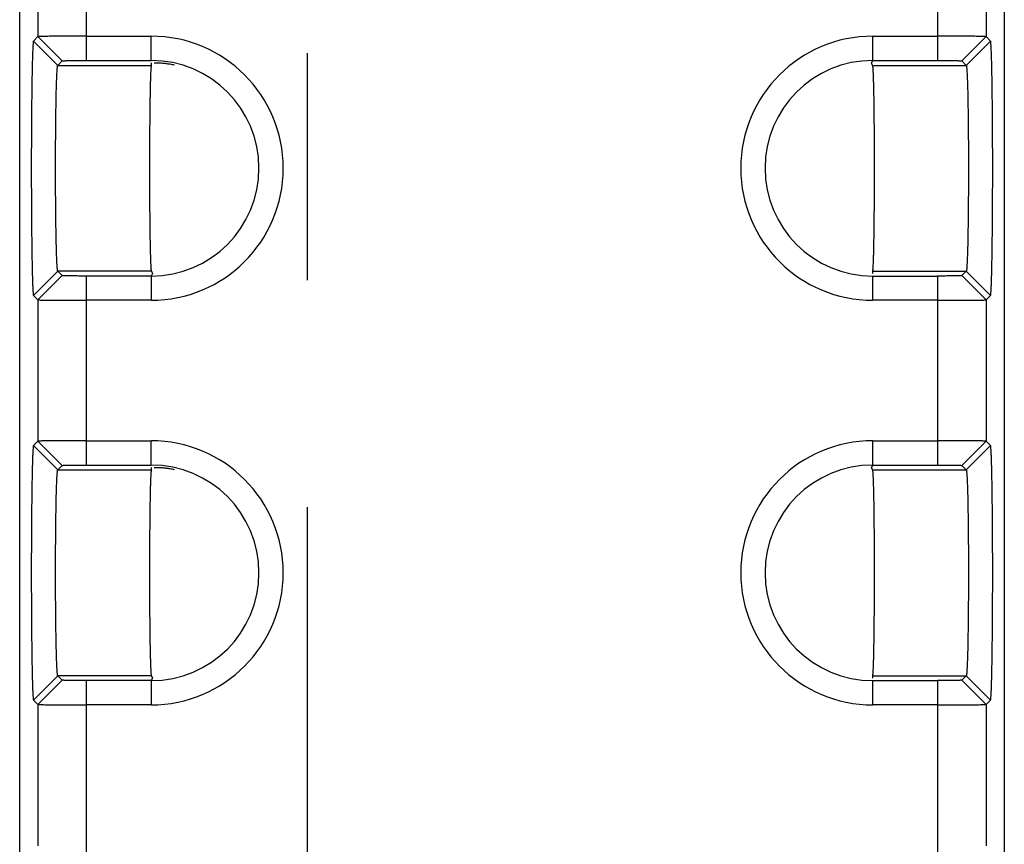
# Model space of a CAD drawing. Header units: inches. Extents: x 0 to 34, y 0 to 22.
# Tile 31 of 71: x 11.266 to 11.874, y 16.516 to 17.026. Entities that reach past the tile are written whole.
import ezdxf

# ---------------------------------------------------------------- set-up
doc = ezdxf.new("R2010")
doc.units = ezdxf.units.IN
doc.header["$LTSCALE"] = 1.87
doc.header["$MEASUREMENT"] = 0
doc.linetypes.add('CENTER', pattern=[0.6, 0.375, -0.075, 0.075, -0.075])
doc.layers.get('0').update_dxf_attribs({"linetype": 'CONTINUOUS'})
doc.layers.add('DEFAULT_1', color=7, linetype='CENTER')
doc.layers.add('DIMENSIONS', color=7, linetype='CONTINUOUS')
doc.styles.get("Standard").update_dxf_attribs({"font": 'txt', "width": 0.8})
doc.dimstyles.new('DIMSTYLE_1', dxfattribs={"dimtxt": 0.125, "dimasz": 0.18, "dimexe": 0.125, "dimexo": 0.0625, "dimgap": 0.09, "dimtad": 0, "dimtih": 1, "dimtoh": 1, "dimzin": 4, "dimdsep": 46, "dimtxsty": 'STANDARD', "dimblk": '_FILLED', "dimblk1": '_FILLED', "dimblk2": '_FILLED', "dimcen": 0.09, "dimadec": 0, "dimazin": 0, "dimtp": 0.01, "dimtm": 0.01, "dimtfac": 1, "dimtofl": 0, "dimtmove": 0, "dimatfit": 3, "dimldrblk": '_FILLED', "dimfxl": 1, "dimtolj": 1, "dimtzin": 4, "dimarcsym": 0})

# ---------------------------------------------------------------- blocks, each defined once
blk = doc.blocks.new('*D41')
at = {"layer": 'DIMENSIONS', "color": 2, "linetype": 'CONTINUOUS'}
blk.add_line((11.63088, 17.84663), (22.59482, 17.84663), dxfattribs=at)
at = {"layer": 'DIMENSIONS', "color": 2, "linetype": 'CONTINUOUS', "insert": (22.65732, 17.90913), "char_height": 0.125, "width": 1.125, "attachment_point": 1, "line_spacing_factor": 0.9}
blk.add_mtext('3.08{\\Ftxt.shx;\\W1.000000;\\H0.125000; }[78.3]', dxfattribs=at)
blk = doc.blocks.new('_FILLED')
at = {"color": 0, "linetype": 'BYBLOCK'}
blk.add_solid([(0, 0), (-1, 0.1736), (-1, -0.1736)], dxfattribs=at)

msp = doc.modelspace()

# ---------------------------------------------------------------- linework, layer by layer
at = {"color": 7, "linetype": 'CONTINUOUS'}
for p, q in [((11.26559, 14.8415), (11.26559, 18.15169)), ((11.87411, 18.15169), (11.87411, 14.8415)), ((11.30687, 17.0007), (11.30687, 17.11749)), ((11.83283, 17.11749), (11.83283, 17.0007)), ((11.27688, 17.10274), (11.27688, 17.01544)), ((11.86283, 17.10274), (11.86283, 17.01544)), ((11.27412, 17.01269), (11.27688, 17.01544)), ((11.27688, 17.01544), (11.29188, 17.00044)), ((11.30687, 17.0157), (11.34685, 17.0157)), ((11.34685, 17.0007), (11.34685, 17.0157)), ((11.79285, 17.0007), (11.79285, 17.0157)), ((11.79285, 17.0157), (11.83283, 17.0157)), ((11.84783, 17.00044), (11.86283, 17.01544)), ((11.86283, 17.01544), (11.86559, 17.01269)), ((11.28912, 16.99768), (11.27412, 17.01269)), ((11.85058, 16.99768), (11.86559, 17.01269)), ((11.28912, 16.99768), (11.29188, 17.00044)), ((11.28912, 16.99768), (11.34685, 16.99768)), ((11.30687, 17.0007), (11.34685, 17.0007)), ((11.34685, 16.99914), (11.34685, 16.99768)), ((11.79194, 16.99917), (11.79285, 17.0007)), ((11.79259, 16.99768), (11.79194, 16.99917)), ((11.79259, 16.99768), (11.85058, 16.99768)), ((11.79285, 17.0007), (11.83283, 17.0007)), ((11.84783, 17.00044), (11.85058, 16.99768)), ((11.28912, 16.8705), (11.27412, 16.8555)), ((11.28912, 16.8705), (11.29188, 16.86774)), ((11.34712, 16.8705), (11.28912, 16.8705)), ((11.34777, 16.86902), (11.34685, 16.86749)), ((11.34712, 16.8705), (11.34777, 16.86902)), ((11.79285, 16.86904), (11.79285, 16.8705)), ((11.79285, 16.8705), (11.85059, 16.8705)), ((11.85059, 16.8705), (11.84783, 16.86774)), ((11.85058, 16.8705), (11.86559, 16.8555)), ((11.29188, 16.86774), (11.27688, 16.85274)), ((11.30687, 16.7507), (11.30687, 16.86749)), ((11.34685, 16.86749), (11.30687, 16.86749)), ((11.34685, 16.86749), (11.34685, 16.85248)), ((11.79285, 16.85248), (11.79285, 16.86749)), ((11.79285, 16.86749), (11.83283, 16.86749)), ((11.83283, 16.86749), (11.83283, 16.7507)), ((11.84783, 16.86774), (11.86283, 16.85274)), ((11.27688, 16.85274), (11.27412, 16.8555)), ((11.27688, 16.85274), (11.27688, 16.76544)), ((11.34685, 16.85248), (11.30687, 16.85248)), ((11.83283, 16.85248), (11.79285, 16.85248)), ((11.86559, 16.8555), (11.86283, 16.85274)), ((11.86283, 16.85274), (11.86283, 16.76544)), ((11.27412, 16.76269), (11.27688, 16.76544)), ((11.27688, 16.76544), (11.29188, 16.75044)), ((11.30687, 16.7657), (11.34685, 16.7657)), ((11.34685, 16.7507), (11.34685, 16.7657)), ((11.79285, 16.7507), (11.79285, 16.7657)), ((11.79285, 16.7657), (11.83283, 16.7657)), ((11.84783, 16.75044), (11.86283, 16.76544)), ((11.86283, 16.76544), (11.86559, 16.76269)), ((11.28912, 16.74768), (11.27412, 16.76269)), ((11.85058, 16.74768), (11.86559, 16.76269)), ((11.28912, 16.74768), (11.29188, 16.75044)), ((11.28912, 16.74768), (11.34685, 16.74768)), ((11.30687, 16.7507), (11.34685, 16.7507)), ((11.34685, 16.74914), (11.34685, 16.74768)), ((11.79194, 16.74917), (11.79285, 16.7507)), ((11.79259, 16.74768), (11.79194, 16.74917)), ((11.79259, 16.74768), (11.85058, 16.74768)), ((11.79285, 16.7507), (11.83283, 16.7507)), ((11.84783, 16.75044), (11.85058, 16.74768)), ((11.28912, 16.6205), (11.27412, 16.6055)), ((11.28912, 16.6205), (11.29188, 16.61774)), ((11.34712, 16.6205), (11.28912, 16.6205)), ((11.34777, 16.61902), (11.34685, 16.61749)), ((11.34712, 16.6205), (11.34777, 16.61902)), ((11.79285, 16.61904), (11.79285, 16.6205)), ((11.79285, 16.6205), (11.85059, 16.6205)), ((11.85059, 16.6205), (11.84783, 16.61774)), ((11.85058, 16.6205), (11.86559, 16.6055)), ((11.29188, 16.61774), (11.27688, 16.60274)), ((11.30687, 16.5007), (11.30687, 16.61749)), ((11.34685, 16.61749), (11.30687, 16.61749)), ((11.34685, 16.61749), (11.34685, 16.60248)), ((11.79285, 16.60248), (11.79285, 16.61749)), ((11.79285, 16.61749), (11.83283, 16.61749)), ((11.83283, 16.61749), (11.83283, 16.5007)), ((11.84783, 16.61774), (11.86283, 16.60274)), ((11.27688, 16.60274), (11.27412, 16.6055)), ((11.27688, 16.60274), (11.27688, 16.51544)), ((11.34685, 16.60248), (11.30687, 16.60248)), ((11.83283, 16.60248), (11.79285, 16.60248)), ((11.86559, 16.6055), (11.86283, 16.60274)), ((11.86283, 16.60274), (11.86283, 16.51544))]:
    msp.add_line(p, q, dxfattribs=at)
for centre, radius, start, end in [((11.34685, 16.93409), 0.08161, 270, 90), ((11.79285, 16.93409), 0.08161, 90, 269.99999), ((11.34685, 16.93409), 0.06661, 270, 90), ((11.79285, 16.93409), 0.06661, 90, 270), ((11.34685, 16.68409), 0.08161, 270, 90), ((11.79285, 16.68409), 0.08161, 90, 269.99999), ((11.34685, 16.68409), 0.06661, 270, 90), ((11.79285, 16.68409), 0.06661, 90, 270)]:
    msp.add_arc(centre, radius, start, end, dxfattribs=at)
for points, knots in [([(11.30687, 17.0157), (11.30495, 17.0157), (11.30117, 17.0157), (11.29567, 17.01568), (11.29058, 17.01566), (11.28669, 17.01563), (11.28394, 17.01561), (11.28219, 17.01559), (11.28067, 17.01557), (11.2794, 17.01555), (11.27838, 17.01552), (11.2777, 17.0155), (11.2773, 17.01548), (11.27709, 17.01547), (11.27696, 17.01546), (11.27689, 17.01545), (11.27688, 17.01544)], [0, 0, 0, 0, 0.191961, 0.378185, 0.550246, 0.701023, 0.766827, 0.825423, 0.876198, 0.918669, 0.95255, 0.97757, 0.986675, 0.993466, 0.997913, 1, 1, 1, 1]), ([(11.86283, 17.01544), (11.86281, 17.01545), (11.86274, 17.01546), (11.86261, 17.01547), (11.86241, 17.01548), (11.862, 17.0155), (11.86132, 17.01552), (11.86031, 17.01555), (11.85904, 17.01557), (11.85752, 17.01559), (11.85577, 17.01561), (11.85301, 17.01563), (11.84913, 17.01566), (11.84404, 17.01568), (11.83853, 17.0157), (11.83475, 17.0157), (11.83283, 17.0157)], [0, 0, 0, 0, 0.002087, 0.006534, 0.013324, 0.022429, 0.047449, 0.081328, 0.123799, 0.174574, 0.233169, 0.298973, 0.44975, 0.621813, 0.808039, 1, 1, 1, 1]), ([(11.27412, 17.01268), (11.27408, 17.01264), (11.27404, 17.01246), (11.27397, 17.01212), (11.27391, 17.01159), (11.27385, 17.01088), (11.27378, 17.00999), (11.27369, 17.00845), (11.27359, 17.00609), (11.27347, 17.00275), (11.27336, 16.99876), (11.27325, 16.99417), (11.27316, 16.98901), (11.27307, 16.98334), (11.27296, 16.97489), (11.27286, 16.96348), (11.27279, 16.94907), (11.27276, 16.93409), (11.27279, 16.91912), (11.27286, 16.9047), (11.27296, 16.89329), (11.27307, 16.88485), (11.27316, 16.87917), (11.27325, 16.87401), (11.27336, 16.86942), (11.27347, 16.86544), (11.27359, 16.8621), (11.27369, 16.85974), (11.27378, 16.8582), (11.27385, 16.8573), (11.27391, 16.8566), (11.27397, 16.85606), (11.27404, 16.85572), (11.27408, 16.85554), (11.27412, 16.8555)], [0, 0, 0, 0, 0.001096, 0.00333, 0.00672, 0.011259, 0.01694, 0.02375, 0.040712, 0.062026, 0.087461, 0.116758, 0.149655, 0.185873, 0.22505, 0.310741, 0.403564, 0.499999, 0.596433, 0.689256, 0.774948, 0.814124, 0.850342, 0.883239, 0.912535, 0.93797, 0.959284, 0.976247, 0.983058, 0.988739, 0.993279, 0.996669, 0.998904, 1, 1, 1, 1]), ([(11.86559, 16.8555), (11.86563, 16.85554), (11.86567, 16.85573), (11.86573, 16.85606), (11.86579, 16.8566), (11.86586, 16.8573), (11.86592, 16.8582), (11.86601, 16.85974), (11.86612, 16.8621), (11.86624, 16.86544), (11.86635, 16.86942), (11.86645, 16.87401), (11.86655, 16.87917), (11.86664, 16.88485), (11.86674, 16.89329), (11.86684, 16.9047), (11.86692, 16.91912), (11.86694, 16.93409), (11.86692, 16.94907), (11.86684, 16.96348), (11.86674, 16.97489), (11.86664, 16.98334), (11.86655, 16.98901), (11.86645, 16.99417), (11.86635, 16.99876), (11.86624, 17.00275), (11.86612, 17.00609), (11.86601, 17.00845), (11.86592, 17.00999), (11.86586, 17.01088), (11.86579, 17.01159), (11.86573, 17.01212), (11.86567, 17.01246), (11.86563, 17.01264), (11.86559, 17.01268)], [0, 0, 0, 0, 0.001096, 0.00333, 0.00672, 0.011259, 0.01694, 0.02375, 0.040712, 0.062026, 0.087461, 0.116758, 0.149655, 0.185873, 0.22505, 0.310741, 0.403564, 0.499999, 0.596433, 0.689256, 0.774948, 0.814124, 0.850342, 0.883239, 0.912535, 0.93797, 0.959284, 0.976247, 0.983058, 0.988739, 0.993279, 0.996669, 0.998904, 1, 1, 1, 1]), ([(11.28912, 16.8705), (11.28908, 16.87053), (11.28904, 16.87068), (11.28898, 16.87095), (11.28891, 16.87139), (11.28885, 16.87196), (11.28879, 16.87268), (11.2887, 16.87393), (11.28859, 16.87584), (11.28847, 16.87854), (11.28836, 16.88176), (11.28826, 16.88548), (11.28816, 16.88965), (11.28807, 16.89424), (11.28796, 16.90108), (11.28786, 16.91031), (11.28779, 16.92197), (11.28776, 16.93409), (11.28779, 16.94621), (11.28786, 16.95787), (11.28796, 16.96711), (11.28807, 16.97394), (11.28816, 16.97853), (11.28825, 16.98271), (11.28836, 16.98642), (11.28847, 16.98964), (11.28859, 16.99234), (11.28869, 16.99426), (11.28878, 16.9955), (11.28885, 16.99622), (11.28891, 16.9968), (11.28897, 16.99723), (11.28904, 16.9975), (11.28908, 16.99765), (11.28912, 16.99768)], [0, 0, 0, 0, 0.001139, 0.003394, 0.006798, 0.011348, 0.017035, 0.02385, 0.040817, 0.06213, 0.087558, 0.116845, 0.149732, 0.18594, 0.225106, 0.310777, 0.403583, 0.5, 0.596418, 0.689223, 0.774894, 0.81406, 0.850268, 0.883155, 0.912442, 0.937871, 0.959183, 0.97615, 0.982965, 0.988653, 0.993202, 0.996606, 0.998862, 1, 1, 1, 1]), ([(11.29188, 17.00044), (11.2919, 17.00046), (11.29203, 17.00047), (11.29225, 17.0005), (11.29263, 17.00052), (11.29314, 17.00054), (11.29377, 17.00056), (11.29486, 17.0006), (11.29649, 17.00063), (11.29873, 17.00066), (11.30127, 17.00068), (11.30402, 17.0007), (11.30591, 17.0007), (11.30687, 17.0007)], [0, 0, 0, 0, 0.006699, 0.022671, 0.047733, 0.081632, 0.124101, 0.174854, 0.299182, 0.449887, 0.621908, 0.808092, 1, 1, 1, 1]), ([(11.34636, 16.88878), (11.34627, 16.89372), (11.34614, 16.90446), (11.34603, 16.92137), (11.34602, 16.93641), (11.34605, 16.94861), (11.3461, 16.95742), (11.34617, 16.96573), (11.34626, 16.97337), (11.34637, 16.98016), (11.34647, 16.98522), (11.34657, 16.98875), (11.34664, 16.99096), (11.34671, 16.99288), (11.34678, 16.99448), (11.34686, 16.99575), (11.34693, 16.99661), (11.34699, 16.99713), (11.34702, 16.99739), (11.34706, 16.99756), (11.34709, 16.99765), (11.34711, 16.99768)], [0, 0, 0, 0, 0.135987, 0.295804, 0.465853, 0.550197, 0.631677, 0.708515, 0.77911, 0.841927, 0.89558, 0.918648, 0.939048, 0.95666, 0.971374, 0.983119, 0.991834, 0.995038, 0.997465, 0.999113, 1, 1, 1, 1]), ([(11.3486, 16.99914), (11.34862, 16.99916), (11.34872, 16.99918), (11.3489, 16.99921), (11.34919, 16.99922), (11.34957, 16.99924), (11.35006, 16.99924), (11.3509, 16.99924), (11.35218, 16.9992), (11.35398, 16.99908), (11.35612, 16.99886), (11.35855, 16.99851), (11.36026, 16.99819), (11.36115, 16.998)], [0, 0, 0, 0, 0.006876, 0.021609, 0.044264, 0.07478, 0.113081, 0.159083, 0.273816, 0.417449, 0.587775, 0.782736, 1, 1, 1, 1]), ([(11.79259, 16.99768), (11.79262, 16.99764), (11.79265, 16.99749), (11.79271, 16.99722), (11.79275, 16.9968), (11.79281, 16.99624), (11.79285, 16.99554), (11.79293, 16.99434), (11.79301, 16.99251), (11.7931, 16.98992), (11.79319, 16.98683), (11.79327, 16.98327), (11.79332, 16.98074), (11.79335, 16.97941)], [0, 0, 0, 0, 0.007957, 0.023422, 0.046496, 0.07715, 0.115325, 0.160957, 0.27431, 0.416421, 0.585815, 0.780879, 1, 1, 1, 1]), ([(11.83283, 17.0007), (11.83379, 17.0007), (11.83568, 17.0007), (11.83843, 17.00068), (11.84098, 17.00066), (11.84321, 17.00063), (11.84484, 17.0006), (11.84593, 17.00056), (11.84657, 17.00054), (11.84707, 17.00052), (11.84745, 17.0005), (11.84768, 17.00047), (11.8478, 17.00046), (11.84783, 17.00044)], [0, 0, 0, 0, 0.191907, 0.378088, 0.550104, 0.700809, 0.825139, 0.875894, 0.918364, 0.952264, 0.977328, 0.9933, 1, 1, 1, 1]), ([(11.85058, 16.99768), (11.85062, 16.99765), (11.85066, 16.9975), (11.85073, 16.99723), (11.85079, 16.9968), (11.85085, 16.99622), (11.85092, 16.9955), (11.85101, 16.99426), (11.85112, 16.99234), (11.85123, 16.98964), (11.85134, 16.98642), (11.85145, 16.98271), (11.85154, 16.97853), (11.85163, 16.97394), (11.85174, 16.96711), (11.85184, 16.95787), (11.85192, 16.94621), (11.85194, 16.93409), (11.85192, 16.92197), (11.85184, 16.91031), (11.85174, 16.90108), (11.85163, 16.89424), (11.85155, 16.88965), (11.85145, 16.88548), (11.85135, 16.88176), (11.85123, 16.87854), (11.85112, 16.87584), (11.85101, 16.87393), (11.85092, 16.87268), (11.85086, 16.87196), (11.85079, 16.87139), (11.85073, 16.87095), (11.85067, 16.87068), (11.85062, 16.87053), (11.85059, 16.8705)], [0, 0, 0, 0, 0.001139, 0.003394, 0.006798, 0.011348, 0.017035, 0.02385, 0.040817, 0.06213, 0.087558, 0.116845, 0.149732, 0.18594, 0.225106, 0.310777, 0.403583, 0.5, 0.596418, 0.689223, 0.774894, 0.81406, 0.850268, 0.883155, 0.912442, 0.937871, 0.959183, 0.97615, 0.982965, 0.988653, 0.993202, 0.996606, 0.998862, 1, 1, 1, 1]), ([(11.79335, 16.97941), (11.79343, 16.97447), (11.79357, 16.96373), (11.79367, 16.94681), (11.79369, 16.93177), (11.79365, 16.91958), (11.7936, 16.91076), (11.79354, 16.90245), (11.79345, 16.89482), (11.79334, 16.88803), (11.79323, 16.88296), (11.79314, 16.87944), (11.79307, 16.87722), (11.79299, 16.87531), (11.79292, 16.87371), (11.79284, 16.87243), (11.79278, 16.87158), (11.79272, 16.87106), (11.79268, 16.8708), (11.79264, 16.87062), (11.79261, 16.87053), (11.79259, 16.87051)], [0, 0, 0, 0, 0.135987, 0.295804, 0.465853, 0.550197, 0.631677, 0.708515, 0.77911, 0.841927, 0.89558, 0.918648, 0.939048, 0.95666, 0.971374, 0.983119, 0.991834, 0.995038, 0.997465, 0.999113, 1, 1, 1, 1]), ([(11.34711, 16.87051), (11.34708, 16.87054), (11.34705, 16.87069), (11.347, 16.87096), (11.34695, 16.87139), (11.3469, 16.87194), (11.34685, 16.87264), (11.34678, 16.87384), (11.34669, 16.87568), (11.3466, 16.87827), (11.34651, 16.88136), (11.34643, 16.88492), (11.34638, 16.88744), (11.34636, 16.88878)], [0, 0, 0, 0, 0.007957, 0.023422, 0.046496, 0.07715, 0.115325, 0.160957, 0.27431, 0.416421, 0.585815, 0.780879, 1, 1, 1, 1]), ([(11.30687, 16.86749), (11.30591, 16.86749), (11.30402, 16.86749), (11.30127, 16.8675), (11.29873, 16.86753), (11.29649, 16.86756), (11.29486, 16.86759), (11.29377, 16.86762), (11.29314, 16.86764), (11.29263, 16.86767), (11.29225, 16.86768), (11.29203, 16.86772), (11.2919, 16.86772), (11.29188, 16.86774)], [0, 0, 0, 0, 0.191907, 0.378088, 0.550104, 0.700809, 0.825139, 0.875894, 0.918364, 0.952264, 0.977328, 0.9933, 1, 1, 1, 1]), ([(11.84783, 16.86774), (11.8478, 16.86772), (11.84768, 16.86772), (11.84745, 16.86768), (11.84707, 16.86767), (11.84657, 16.86764), (11.84593, 16.86762), (11.84484, 16.86759), (11.84321, 16.86756), (11.84098, 16.86753), (11.83843, 16.8675), (11.83568, 16.86749), (11.83379, 16.86749), (11.83283, 16.86749)], [0, 0, 0, 0, 0.006699, 0.022671, 0.047733, 0.081632, 0.124101, 0.174854, 0.299182, 0.449887, 0.621908, 0.808092, 1, 1, 1, 1]), ([(11.27688, 16.85274), (11.27689, 16.85273), (11.27696, 16.85273), (11.27709, 16.85271), (11.2773, 16.8527), (11.2777, 16.85268), (11.27838, 16.85266), (11.2794, 16.85264), (11.28067, 16.85262), (11.28219, 16.8526), (11.28394, 16.85258), (11.28669, 16.85255), (11.29058, 16.85252), (11.29567, 16.8525), (11.30117, 16.85249), (11.30495, 16.85248), (11.30687, 16.85248)], [0, 0, 0, 0, 0.002087, 0.006534, 0.013324, 0.022429, 0.047449, 0.081328, 0.123799, 0.174574, 0.233169, 0.298973, 0.44975, 0.621813, 0.808039, 1, 1, 1, 1]), ([(11.83283, 16.85248), (11.83475, 16.85248), (11.83853, 16.85249), (11.84404, 16.8525), (11.84913, 16.85252), (11.85301, 16.85255), (11.85577, 16.85258), (11.85752, 16.8526), (11.85904, 16.85262), (11.86031, 16.85264), (11.86132, 16.85266), (11.862, 16.85268), (11.86241, 16.8527), (11.86261, 16.85271), (11.86274, 16.85273), (11.86281, 16.85273), (11.86283, 16.85274)], [0, 0, 0, 0, 0.191961, 0.378185, 0.550246, 0.701023, 0.766827, 0.825423, 0.876198, 0.918669, 0.95255, 0.97757, 0.986675, 0.993466, 0.997913, 1, 1, 1, 1]), ([(11.30687, 16.7657), (11.30495, 16.7657), (11.30117, 16.7657), (11.29567, 16.76568), (11.29058, 16.76566), (11.28669, 16.76563), (11.28394, 16.76561), (11.28219, 16.76559), (11.28067, 16.76557), (11.2794, 16.76555), (11.27838, 16.76552), (11.2777, 16.7655), (11.2773, 16.76548), (11.27709, 16.76547), (11.27696, 16.76546), (11.27689, 16.76545), (11.27688, 16.76544)], [0, 0, 0, 0, 0.191961, 0.378185, 0.550246, 0.701023, 0.766827, 0.825423, 0.876198, 0.918669, 0.95255, 0.97757, 0.986675, 0.993466, 0.997913, 1, 1, 1, 1]), ([(11.86283, 16.76544), (11.86281, 16.76545), (11.86274, 16.76546), (11.86261, 16.76547), (11.86241, 16.76548), (11.862, 16.7655), (11.86132, 16.76552), (11.86031, 16.76555), (11.85904, 16.76557), (11.85752, 16.76559), (11.85577, 16.76561), (11.85301, 16.76563), (11.84913, 16.76566), (11.84404, 16.76568), (11.83853, 16.7657), (11.83475, 16.7657), (11.83283, 16.7657)], [0, 0, 0, 0, 0.002087, 0.006534, 0.013324, 0.022429, 0.047449, 0.081328, 0.123799, 0.174574, 0.233169, 0.298973, 0.44975, 0.621813, 0.808039, 1, 1, 1, 1]), ([(11.27412, 16.76268), (11.27408, 16.76264), (11.27404, 16.76246), (11.27397, 16.76212), (11.27391, 16.76159), (11.27385, 16.76088), (11.27378, 16.75999), (11.27369, 16.75845), (11.27359, 16.75609), (11.27347, 16.75275), (11.27336, 16.74876), (11.27325, 16.74417), (11.27316, 16.73901), (11.27307, 16.73334), (11.27296, 16.72489), (11.27286, 16.71348), (11.27279, 16.69907), (11.27276, 16.68409), (11.27279, 16.66912), (11.27286, 16.6547), (11.27296, 16.64329), (11.27307, 16.63485), (11.27316, 16.62917), (11.27325, 16.62401), (11.27336, 16.61942), (11.27347, 16.61544), (11.27359, 16.6121), (11.27369, 16.60974), (11.27378, 16.6082), (11.27385, 16.6073), (11.27391, 16.6066), (11.27397, 16.60606), (11.27404, 16.60572), (11.27408, 16.60554), (11.27412, 16.6055)], [0, 0, 0, 0, 0.001096, 0.00333, 0.00672, 0.011259, 0.01694, 0.02375, 0.040712, 0.062026, 0.087461, 0.116758, 0.149655, 0.185873, 0.22505, 0.310741, 0.403564, 0.499999, 0.596433, 0.689256, 0.774948, 0.814124, 0.850342, 0.883239, 0.912535, 0.93797, 0.959284, 0.976247, 0.983058, 0.988739, 0.993279, 0.996669, 0.998904, 1, 1, 1, 1]), ([(11.86559, 16.6055), (11.86563, 16.60554), (11.86567, 16.60573), (11.86573, 16.60606), (11.86579, 16.6066), (11.86586, 16.6073), (11.86592, 16.6082), (11.86601, 16.60974), (11.86612, 16.6121), (11.86624, 16.61544), (11.86635, 16.61942), (11.86645, 16.62401), (11.86655, 16.62917), (11.86664, 16.63485), (11.86674, 16.64329), (11.86684, 16.6547), (11.86692, 16.66912), (11.86694, 16.68409), (11.86692, 16.69907), (11.86684, 16.71348), (11.86674, 16.72489), (11.86664, 16.73334), (11.86655, 16.73901), (11.86645, 16.74417), (11.86635, 16.74876), (11.86624, 16.75275), (11.86612, 16.75609), (11.86601, 16.75845), (11.86592, 16.75999), (11.86586, 16.76088), (11.86579, 16.76159), (11.86573, 16.76212), (11.86567, 16.76246), (11.86563, 16.76264), (11.86559, 16.76268)], [0, 0, 0, 0, 0.001096, 0.00333, 0.00672, 0.011259, 0.01694, 0.02375, 0.040712, 0.062026, 0.087461, 0.116758, 0.149655, 0.185873, 0.22505, 0.310741, 0.403564, 0.499999, 0.596433, 0.689256, 0.774948, 0.814124, 0.850342, 0.883239, 0.912535, 0.93797, 0.959284, 0.976247, 0.983058, 0.988739, 0.993279, 0.996669, 0.998904, 1, 1, 1, 1]), ([(11.28912, 16.6205), (11.28908, 16.62053), (11.28904, 16.62068), (11.28898, 16.62095), (11.28891, 16.62139), (11.28885, 16.62196), (11.28879, 16.62268), (11.2887, 16.62393), (11.28859, 16.62584), (11.28847, 16.62854), (11.28836, 16.63176), (11.28826, 16.63548), (11.28816, 16.63965), (11.28807, 16.64424), (11.28796, 16.65108), (11.28786, 16.66031), (11.28779, 16.67197), (11.28776, 16.68409), (11.28779, 16.69621), (11.28786, 16.70787), (11.28796, 16.71711), (11.28807, 16.72394), (11.28816, 16.72853), (11.28825, 16.73271), (11.28836, 16.73642), (11.28847, 16.73964), (11.28859, 16.74234), (11.28869, 16.74426), (11.28878, 16.7455), (11.28885, 16.74622), (11.28891, 16.7468), (11.28897, 16.74723), (11.28904, 16.7475), (11.28908, 16.74765), (11.28912, 16.74768)], [0, 0, 0, 0, 0.001139, 0.003394, 0.006798, 0.011348, 0.017035, 0.02385, 0.040817, 0.06213, 0.087558, 0.116845, 0.149732, 0.18594, 0.225106, 0.310777, 0.403583, 0.5, 0.596418, 0.689223, 0.774894, 0.81406, 0.850268, 0.883155, 0.912442, 0.937871, 0.959183, 0.97615, 0.982965, 0.988653, 0.993202, 0.996606, 0.998862, 1, 1, 1, 1]), ([(11.29188, 16.75044), (11.2919, 16.75046), (11.29203, 16.75047), (11.29225, 16.7505), (11.29263, 16.75052), (11.29314, 16.75054), (11.29377, 16.75056), (11.29486, 16.7506), (11.29649, 16.75063), (11.29873, 16.75066), (11.30127, 16.75068), (11.30402, 16.7507), (11.30591, 16.7507), (11.30687, 16.7507)], [0, 0, 0, 0, 0.006699, 0.022671, 0.047733, 0.081632, 0.124101, 0.174854, 0.299182, 0.449887, 0.621908, 0.808092, 1, 1, 1, 1]), ([(11.34636, 16.63878), (11.34627, 16.64372), (11.34614, 16.65446), (11.34603, 16.67137), (11.34602, 16.68641), (11.34605, 16.69861), (11.3461, 16.70742), (11.34617, 16.71573), (11.34626, 16.72337), (11.34637, 16.73016), (11.34647, 16.73522), (11.34657, 16.73875), (11.34664, 16.74096), (11.34671, 16.74288), (11.34678, 16.74448), (11.34686, 16.74575), (11.34693, 16.74661), (11.34699, 16.74713), (11.34702, 16.74739), (11.34706, 16.74756), (11.34709, 16.74765), (11.34711, 16.74768)], [0, 0, 0, 0, 0.135987, 0.295804, 0.465853, 0.550197, 0.631677, 0.708515, 0.77911, 0.841927, 0.89558, 0.918648, 0.939048, 0.95666, 0.971374, 0.983119, 0.991834, 0.995038, 0.997465, 0.999113, 1, 1, 1, 1]), ([(11.3486, 16.74914), (11.34862, 16.74916), (11.34872, 16.74918), (11.3489, 16.74921), (11.34919, 16.74922), (11.34957, 16.74924), (11.35006, 16.74924), (11.3509, 16.74924), (11.35218, 16.7492), (11.35398, 16.74908), (11.35612, 16.74886), (11.35855, 16.74851), (11.36026, 16.74819), (11.36115, 16.748)], [0, 0, 0, 0, 0.006876, 0.021609, 0.044264, 0.07478, 0.113081, 0.159083, 0.273816, 0.417449, 0.587775, 0.782736, 1, 1, 1, 1]), ([(11.79259, 16.74768), (11.79262, 16.74764), (11.79265, 16.74749), (11.79271, 16.74722), (11.79275, 16.7468), (11.79281, 16.74624), (11.79285, 16.74554), (11.79293, 16.74434), (11.79301, 16.74251), (11.7931, 16.73992), (11.79319, 16.73683), (11.79327, 16.73327), (11.79332, 16.73074), (11.79335, 16.72941)], [0, 0, 0, 0, 0.007957, 0.023422, 0.046496, 0.07715, 0.115325, 0.160957, 0.27431, 0.416421, 0.585815, 0.780879, 1, 1, 1, 1]), ([(11.83283, 16.7507), (11.83379, 16.7507), (11.83568, 16.7507), (11.83843, 16.75068), (11.84098, 16.75066), (11.84321, 16.75063), (11.84484, 16.7506), (11.84593, 16.75056), (11.84657, 16.75054), (11.84707, 16.75052), (11.84745, 16.7505), (11.84768, 16.75047), (11.8478, 16.75046), (11.84783, 16.75044)], [0, 0, 0, 0, 0.191907, 0.378088, 0.550104, 0.700809, 0.825139, 0.875894, 0.918364, 0.952264, 0.977328, 0.9933, 1, 1, 1, 1]), ([(11.85058, 16.74768), (11.85062, 16.74765), (11.85066, 16.7475), (11.85073, 16.74723), (11.85079, 16.7468), (11.85085, 16.74622), (11.85092, 16.7455), (11.85101, 16.74426), (11.85112, 16.74234), (11.85123, 16.73964), (11.85134, 16.73642), (11.85145, 16.73271), (11.85154, 16.72853), (11.85163, 16.72394), (11.85174, 16.71711), (11.85184, 16.70787), (11.85192, 16.69621), (11.85194, 16.68409), (11.85192, 16.67197), (11.85184, 16.66031), (11.85174, 16.65108), (11.85163, 16.64424), (11.85155, 16.63965), (11.85145, 16.63548), (11.85135, 16.63176), (11.85123, 16.62854), (11.85112, 16.62584), (11.85101, 16.62393), (11.85092, 16.62268), (11.85086, 16.62196), (11.85079, 16.62139), (11.85073, 16.62095), (11.85067, 16.62068), (11.85062, 16.62053), (11.85059, 16.6205)], [0, 0, 0, 0, 0.001139, 0.003394, 0.006798, 0.011348, 0.017035, 0.02385, 0.040817, 0.06213, 0.087558, 0.116845, 0.149732, 0.18594, 0.225106, 0.310777, 0.403583, 0.5, 0.596418, 0.689223, 0.774894, 0.81406, 0.850268, 0.883155, 0.912442, 0.937871, 0.959183, 0.97615, 0.982965, 0.988653, 0.993202, 0.996606, 0.998862, 1, 1, 1, 1]), ([(11.79335, 16.72941), (11.79343, 16.72447), (11.79357, 16.71373), (11.79367, 16.69681), (11.79369, 16.68177), (11.79365, 16.66958), (11.7936, 16.66076), (11.79354, 16.65245), (11.79345, 16.64482), (11.79334, 16.63803), (11.79323, 16.63296), (11.79314, 16.62944), (11.79307, 16.62722), (11.79299, 16.62531), (11.79292, 16.62371), (11.79284, 16.62243), (11.79278, 16.62158), (11.79272, 16.62106), (11.79268, 16.6208), (11.79264, 16.62062), (11.79261, 16.62053), (11.79259, 16.62051)], [0, 0, 0, 0, 0.135987, 0.295804, 0.465853, 0.550197, 0.631677, 0.708515, 0.77911, 0.841927, 0.89558, 0.918648, 0.939048, 0.95666, 0.971374, 0.983119, 0.991834, 0.995038, 0.997465, 0.999113, 1, 1, 1, 1]), ([(11.34711, 16.62051), (11.34708, 16.62054), (11.34705, 16.62069), (11.347, 16.62096), (11.34695, 16.62139), (11.3469, 16.62194), (11.34685, 16.62264), (11.34678, 16.62384), (11.34669, 16.62568), (11.3466, 16.62827), (11.34651, 16.63136), (11.34643, 16.63492), (11.34638, 16.63744), (11.34636, 16.63878)], [0, 0, 0, 0, 0.007957, 0.023422, 0.046496, 0.07715, 0.115325, 0.160957, 0.27431, 0.416421, 0.585815, 0.780879, 1, 1, 1, 1]), ([(11.30687, 16.61749), (11.30591, 16.61749), (11.30402, 16.61749), (11.30127, 16.6175), (11.29873, 16.61753), (11.29649, 16.61756), (11.29486, 16.61759), (11.29377, 16.61762), (11.29314, 16.61764), (11.29263, 16.61767), (11.29225, 16.61768), (11.29203, 16.61772), (11.2919, 16.61772), (11.29188, 16.61774)], [0, 0, 0, 0, 0.191907, 0.378088, 0.550104, 0.700809, 0.825139, 0.875894, 0.918364, 0.952264, 0.977328, 0.9933, 1, 1, 1, 1]), ([(11.84783, 16.61774), (11.8478, 16.61772), (11.84768, 16.61772), (11.84745, 16.61768), (11.84707, 16.61767), (11.84657, 16.61764), (11.84593, 16.61762), (11.84484, 16.61759), (11.84321, 16.61756), (11.84098, 16.61753), (11.83843, 16.6175), (11.83568, 16.61749), (11.83379, 16.61749), (11.83283, 16.61749)], [0, 0, 0, 0, 0.006699, 0.022671, 0.047733, 0.081632, 0.124101, 0.174854, 0.299182, 0.449887, 0.621908, 0.808092, 1, 1, 1, 1]), ([(11.27688, 16.60274), (11.27689, 16.60273), (11.27696, 16.60273), (11.27709, 16.60271), (11.2773, 16.6027), (11.2777, 16.60268), (11.27838, 16.60266), (11.2794, 16.60264), (11.28067, 16.60262), (11.28219, 16.6026), (11.28394, 16.60258), (11.28669, 16.60255), (11.29058, 16.60252), (11.29567, 16.6025), (11.30117, 16.60249), (11.30495, 16.60248), (11.30687, 16.60248)], [0, 0, 0, 0, 0.002087, 0.006534, 0.013324, 0.022429, 0.047449, 0.081328, 0.123799, 0.174574, 0.233169, 0.298973, 0.44975, 0.621813, 0.808039, 1, 1, 1, 1]), ([(11.83283, 16.60248), (11.83475, 16.60248), (11.83853, 16.60249), (11.84404, 16.6025), (11.84913, 16.60252), (11.85301, 16.60255), (11.85577, 16.60258), (11.85752, 16.6026), (11.85904, 16.60262), (11.86031, 16.60264), (11.86132, 16.60266), (11.862, 16.60268), (11.86241, 16.6027), (11.86261, 16.60271), (11.86274, 16.60273), (11.86281, 16.60273), (11.86283, 16.60274)], [0, 0, 0, 0, 0.191961, 0.378185, 0.550246, 0.701023, 0.766827, 0.825423, 0.876198, 0.918669, 0.95255, 0.97757, 0.986675, 0.993466, 0.997913, 1, 1, 1, 1])]:
    msp.add_open_spline(points, degree=3, knots=knots, dxfattribs=at)
at = {"layer": 'DEFAULT_1', "color": 7, "linetype": 'CENTER'}
msp.add_line((11.44328, 17.84663), (11.44328, 15.06467), dxfattribs=at)

# ---------------------------------------------------------------- dimensions: what is measured, and where the dimension line sits
at = {"layer": 'DIMENSIONS', "color": 2, "linetype": 'CONTINUOUS'}
dim = msp.add_ordinate_dim(feature_location=(11.63088, 17.84663), offset=(10.96394, 0), dtype=0, origin=(11.56838, 14.76236), dimstyle='DIMSTYLE_1', override={"dimtad": 1, "dimtih": 0, "dimtoh": 0}, dxfattribs=at)
dim.commit()
dim.dimension.update_dxf_attribs({"geometry": '*D41', "text_midpoint": (23.21982, 17.84663)})

doc.saveas('drawing.dxf')
